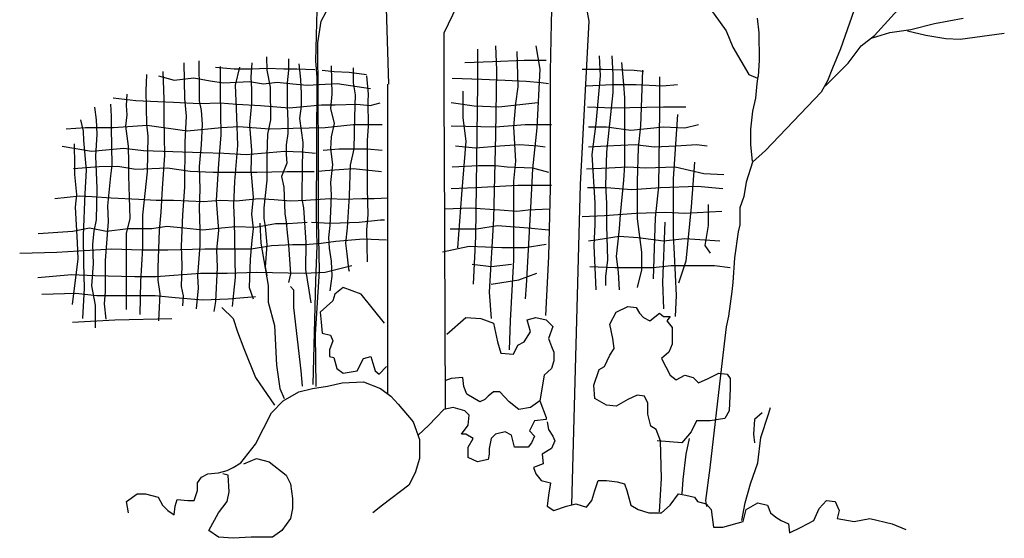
# Model space of a CAD drawing. Extents: x -1.56 to 2.65, y 0.06 to 5.31.
# Tile 1 of 3: x -1.56 to 1.85, y 0.06 to 1.85. Entities that reach past the tile are written whole.
import ezdxf

# ---------------------------------------------------------------- set-up
doc = ezdxf.new("R2010")
doc.units = 0
doc.header["$MEASUREMENT"] = 0
doc.layers.add('ARBOL', color=76, linetype='CONTINUOUS')

msp = doc.modelspace()

# ---------------------------------------------------------------- linework, layer by layer
at = {"layer": 'ARBOL'}
for p, q in [((-0.5272, 1.9404), (-0.533, 1.708)), ((-0.2918, 1.9653), (-0.2809, 1.6271)), ((0.2822, 1.8386), (0.2862, 1.9632)), ((0.7804, 1.959), (0.8852, 1.8116)), ((-0.5131, 1.845), (-0.4795, 1.9091)), ((1.3462, 1.9382), (1.2809, 1.7493)), ((-0.0443, 1.8973), (-0.0897, 1.804)), ((0.405, 1.8757), (0.4109, 1.8447)), ((1.3979, 1.795), (1.4788, 1.8841)), ((-0.5248, 1.7703), (-0.5131, 1.845)), ((0.2783, 1.6725), (0.2822, 1.8386)), ((0.4109, 1.8447), (0.3812, 1.2804)), ((0.9924, 1.8552), (0.9982, 1.8052)), ((1.6055, 1.8365), (1.7044, 1.8552)), ((-0.0897, 1.804), (-0.0897, 1.5573)), ((0.8852, 1.8116), (0.9091, 1.7556)), ((0.9982, 1.8052), (1.0002, 1.7098)), ((1.3916, 1.7869), (1.451, 1.8055)), ((1.451, 1.8055), (1.5242, 1.8158)), ((1.5124, 1.8116), (1.5758, 1.7971)), ((1.5242, 1.8158), (1.6055, 1.8365)), ((1.6943, 1.7827), (1.8468, 1.8034)), ((-0.5233, 1.3924), (-0.5248, 1.7703)), ((1.3525, 1.7598), (1.3979, 1.795)), ((1.5758, 1.7971), (1.645, 1.7848)), ((1.645, 1.7848), (1.6943, 1.7827)), ((0.0268, 1.7484), (0.0268, 1.6297)), ((0.0888, 1.7599), (0.0924, 1.6754)), ((0.162, 1.7406), (0.1656, 1.6179)), ((0.2276, 1.7599), (0.2424, 1.6793)), ((0.9091, 1.7556), (0.9646, 1.6602)), ((1.2809, 1.7493), (1.2536, 1.6831)), ((1.3067, 1.6996), (1.3525, 1.7598)), ((-0.9885, 1.7016), (-0.9863, 1.5781)), ((-0.9367, 1.7083), (-0.9349, 1.5976)), ((-0.7526, 1.7016), (-0.7566, 1.6517)), ((-0.7029, 1.7214), (-0.7008, 1.6757)), ((-0.6261, 1.7147), (-0.6261, 1.6757)), ((-0.533, 1.708), (-0.5291, 1.65)), ((-0.017, 1.7024), (0.0779, 1.7061)), ((0.0779, 1.7061), (0.1874, 1.71)), ((0.1874, 1.71), (0.2642, 1.71)), ((0.4468, 1.7253), (0.4504, 1.6564)), ((0.4907, 1.7253), (0.4943, 1.66)), ((0.5236, 1.7024), (0.5309, 1.6257)), ((1.0002, 1.7098), (0.9963, 1.6539)), ((-1.061, 1.6712), (-1.057, 1.5758)), ((-0.8787, 1.6865), (-0.8146, 1.6801)), ((-0.8624, 1.6888), (-0.8624, 1.5998)), ((-0.8146, 1.6801), (-0.7548, 1.6801)), ((-0.7961, 1.6865), (-0.8106, 1.6235)), ((-0.7548, 1.6801), (-0.6986, 1.6821)), ((-0.7008, 1.6757), (-0.6903, 1.6171)), ((-0.6986, 1.6821), (-0.6428, 1.6801)), ((-0.6428, 1.6801), (-0.5971, 1.6801)), ((-0.6261, 1.6757), (-0.6305, 1.6322)), ((-0.5971, 1.6801), (-0.5352, 1.6779)), ((-0.591, 1.6974), (-0.5848, 1.643)), ((-0.5102, 1.6757), (-0.4689, 1.6712)), ((-0.4794, 1.691), (-0.4772, 1.5931)), ((-0.4689, 1.6712), (-0.417, 1.6693)), ((-0.417, 1.6693), (-0.3573, 1.6606)), ((-0.4026, 1.6843), (-0.4026, 1.6322)), ((0.0924, 1.6754), (0.0888, 1.4534)), ((0.2424, 1.6793), (0.2312, 1.4763)), ((0.2783, 1.2681), (0.2783, 1.6725)), ((0.3885, 1.6793), (0.4581, 1.6793)), ((0.4581, 1.6793), (0.5675, 1.6754)), ((0.5675, 1.6754), (0.6005, 1.6718)), ((0.5968, 1.6754), (0.5896, 1.4838)), ((1.2278, 1.6208), (1.3067, 1.6996)), ((1.2536, 1.6831), (1.2356, 1.6394)), ((-1.1168, 1.6606), (-1.1189, 1.604)), ((-1.0755, 1.6561), (-1.0218, 1.6411)), ((-1.0218, 1.6411), (-0.9533, 1.6497)), ((-0.9533, 1.6497), (-0.8975, 1.6389)), ((-0.8975, 1.6389), (-0.8497, 1.6322)), ((-0.8497, 1.6322), (-0.7609, 1.6366)), ((-0.7609, 1.6366), (-0.7131, 1.628)), ((-0.7566, 1.6517), (-0.7548, 1.6085)), ((-0.7131, 1.628), (-0.6656, 1.6344)), ((-0.6656, 1.6344), (-0.6116, 1.628)), ((-0.5848, 1.643), (-0.5826, 1.5954)), ((-0.5291, 1.65), (-0.5311, 1.1748)), ((-0.3573, 1.6561), (-0.3507, 1.5931)), ((-0.0608, 1.6486), (0.0413, 1.645)), ((0.0413, 1.645), (0.1218, 1.6411)), ((0.1218, 1.6411), (0.195, 1.6372)), ((0.195, 1.6372), (0.2461, 1.6333)), ((0.2461, 1.6333), (0.2714, 1.6297)), ((0.4504, 1.6564), (0.4359, 1.4916)), ((0.4943, 1.66), (0.4943, 1.599)), ((0.6552, 1.6525), (0.6552, 1.5376)), ((0.9646, 1.6602), (0.9943, 1.6478)), ((0.9924, 1.6292), (0.9963, 1.6539)), ((1.2356, 1.6394), (1.2137, 1.6)), ((-1.1189, 1.604), (-1.1168, 1.4891)), ((-0.8624, 1.5998), (-0.8602, 1.452)), ((-0.8106, 1.6235), (-0.8062, 1.515)), ((-0.7548, 1.6085), (-0.7548, 1.5605)), ((-0.6903, 1.6171), (-0.6885, 1.5042)), ((-0.6305, 1.6322), (-0.6305, 1.5889)), ((-0.6116, 1.628), (-0.562, 1.6235)), ((-0.562, 1.6235), (-0.4587, 1.6302)), ((-0.4587, 1.6302), (-0.3428, 1.6126)), ((-0.4026, 1.6322), (-0.3964, 1.5909)), ((-0.284, 1.6271), (-0.284, 0.5573)), ((-0.0242, 1.6026), (-0.0242, 1.5109)), ((0.0268, 1.6297), (0.0196, 1.1006)), ((0.1656, 1.6179), (0.1584, 1.5605)), ((0.403, 1.6218), (0.4907, 1.6257)), ((0.4943, 1.599), (0.4798, 1.4685)), ((0.4907, 1.6257), (0.5747, 1.6257)), ((0.5309, 1.6257), (0.5345, 1.5797)), ((0.5747, 1.6257), (0.666, 1.6218)), ((0.666, 1.6218), (0.7175, 1.6257)), ((0.9884, 1.5792), (0.9924, 1.6292)), ((1.2137, 1.6), (1.0221, 1.3987)), ((-1.2327, 1.5803), (-1.1541, 1.5714)), ((-1.1852, 1.5931), (-1.1874, 1.5541)), ((-1.1541, 1.5714), (-1.0776, 1.5672)), ((-1.0776, 1.5672), (-1.0236, 1.565)), ((-1.057, 1.5758), (-1.057, 1.5106)), ((-1.0236, 1.565), (-0.9327, 1.5605)), ((-0.9863, 1.5781), (-0.9802, 1.5173)), ((-0.9349, 1.5976), (-0.9349, 1.5694)), ((-0.9349, 1.5694), (-0.9283, 1.5368)), ((-0.6305, 1.5889), (-0.6305, 1.5518)), ((-0.5826, 1.5954), (-0.5826, 1.5518)), ((-0.4772, 1.5931), (-0.4812, 1.5432)), ((-0.3964, 1.5909), (-0.3986, 1.5128)), ((-0.3507, 1.5931), (-0.3529, 1.5672)), ((-0.3529, 1.5672), (-0.3507, 1.4824)), ((0.5345, 1.5797), (0.5345, 1.5184)), ((0.9783, 1.5338), (0.9884, 1.5792)), ((-1.2969, 1.5477), (-1.2907, 1.5042)), ((-1.2411, 1.5585), (-1.2389, 1.5173)), ((-1.1874, 1.5541), (-1.1852, 1.5215)), ((-0.9327, 1.5605), (-0.8624, 1.5627)), ((-0.9283, 1.5368), (-0.9243, 1.4891)), ((-0.8624, 1.5627), (-0.8044, 1.5585)), ((-0.8044, 1.5585), (-0.7236, 1.5541)), ((-0.7548, 1.5605), (-0.7609, 1.4869)), ((-0.7236, 1.5541), (-0.6243, 1.5454)), ((-0.6305, 1.5518), (-0.6283, 1.4997)), ((-0.6243, 1.5454), (-0.5123, 1.5563)), ((-0.5826, 1.5518), (-0.5888, 1.5086)), ((-0.5123, 1.5563), (-0.4649, 1.5563)), ((-0.4812, 1.5432), (-0.4689, 1.4911)), ((-0.4649, 1.5563), (-0.3902, 1.5585)), ((-0.3902, 1.5585), (-0.3446, 1.5541)), ((-0.3446, 1.5541), (-0.3094, 1.5627)), ((-0.0897, 1.5573), (-0.0881, 1.4038)), ((-0.0645, 1.5644), (0.0156, 1.553)), ((0.0156, 1.553), (0.0997, 1.5491)), ((0.0997, 1.5491), (0.2348, 1.5644)), ((0.1584, 1.5605), (0.1511, 1.4802)), ((0.4066, 1.5491), (0.4943, 1.5452)), ((0.4943, 1.5452), (0.6697, 1.5491)), ((0.6552, 1.5376), (0.6516, 1.2733)), ((0.6697, 1.5491), (0.7465, 1.5491)), ((0.9705, 1.4715), (0.9783, 1.5338)), ((-1.3447, 1.5042), (-1.3364, 1.4651)), ((-1.2907, 1.5042), (-1.2889, 1.4542)), ((-1.2389, 1.5173), (-1.2389, 1.4782)), ((-1.1852, 1.5215), (-1.1892, 1.4824)), ((-1.057, 1.5106), (-1.0548, 1.3826)), ((-0.9802, 1.5173), (-0.9845, 1.4283)), ((-0.8062, 1.515), (-0.8022, 1.4152)), ((-0.6885, 1.5042), (-0.6986, 1.4542)), ((-0.6283, 1.4997), (-0.6283, 1.4565)), ((-0.5888, 1.5086), (-0.5826, 1.4674)), ((-0.3986, 1.5128), (-0.4007, 1.4043)), ((-0.0242, 1.5109), (-0.0134, 1.4303)), ((0.5345, 1.5184), (0.5345, 1.4724)), ((0.7175, 1.5223), (0.7026, 1.3)), ((-1.328, 1.476), (-1.3943, 1.4715)), ((-1.3364, 1.4651), (-1.3342, 1.4325)), ((-1.2309, 1.476), (-1.328, 1.476)), ((-1.2389, 1.4782), (-1.2371, 1.348)), ((-1.1149, 1.4846), (-1.2309, 1.476)), ((-1.1892, 1.4824), (-1.1809, 1.413)), ((-1.1168, 1.4891), (-1.1128, 1.4478)), ((-0.9762, 1.4651), (-1.1149, 1.4846)), ((-0.858, 1.476), (-0.9762, 1.4651)), ((-0.9243, 1.4891), (-0.9283, 1.4174)), ((-0.7982, 1.4802), (-0.858, 1.476)), ((-0.6924, 1.4715), (-0.7982, 1.4802)), ((-0.7609, 1.4869), (-0.7548, 1.3979)), ((-0.6098, 1.4738), (-0.6924, 1.4715)), ((-0.5, 1.476), (-0.6098, 1.4738)), ((-0.5826, 1.4674), (-0.5765, 1.4261)), ((-0.4026, 1.4869), (-0.5, 1.476)), ((-0.4689, 1.4911), (-0.4794, 1.4456)), ((-0.3033, 1.4869), (-0.4026, 1.4869)), ((-0.3507, 1.4824), (-0.3551, 1.4325)), ((-0.0645, 1.4838), (0.0888, 1.4802)), ((0.0888, 1.4802), (0.191, 1.4877)), ((0.1511, 1.4802), (0.1584, 1.3614)), ((0.191, 1.4877), (0.2533, 1.4877)), ((0.2312, 1.4763), (0.2167, 1.3346)), ((0.2533, 1.4877), (0.2827, 1.4877)), ((0.4102, 1.4802), (0.4725, 1.4802)), ((0.4359, 1.4916), (0.4215, 1.3843)), ((0.4725, 1.4802), (0.5566, 1.4685)), ((0.4798, 1.4685), (0.4725, 1.3921)), ((0.5345, 1.4724), (0.5345, 1.346)), ((0.5566, 1.4685), (0.6697, 1.4802)), ((0.5896, 1.4838), (0.582, 1.4074)), ((0.6697, 1.4802), (0.7429, 1.4763)), ((0.7429, 1.4763), (0.7903, 1.4877)), ((0.9705, 1.4173), (0.9705, 1.4715)), ((-1.3342, 1.4325), (-1.3258, 1.3304)), ((-1.2889, 1.4542), (-1.2929, 1.3784)), ((-1.1128, 1.4478), (-1.1149, 1.324)), ((-0.8602, 1.452), (-0.8685, 1.3522)), ((-0.6986, 1.4542), (-0.7008, 1.3826)), ((-0.6283, 1.4565), (-0.6345, 1.4174)), ((-0.4794, 1.4456), (-0.4812, 1.4043)), ((-0.3551, 1.4325), (-0.3551, 1.3912)), ((-0.0134, 1.4303), (-0.0282, 1.2465)), ((0.0888, 1.4534), (0.0816, 1.162)), ((-1.4088, 1.413), (-1.3074, 1.3957)), ((-1.3675, 1.4216), (-1.3653, 1.348)), ((-1.3074, 1.3957), (-1.1954, 1.4066)), ((-1.1954, 1.4066), (-1.1273, 1.3979)), ((-1.1809, 1.413), (-1.1791, 1.3566)), ((-1.1273, 1.3979), (-0.9243, 1.3912)), ((-0.9845, 1.4283), (-0.9863, 1.2719)), ((-0.9283, 1.4174), (-0.9349, 1.3435)), ((-0.8022, 1.4152), (-0.8127, 1.2914)), ((-0.7732, 1.3848), (-0.6406, 1.3957)), ((-0.7548, 1.3979), (-0.7566, 1.3304)), ((-0.6406, 1.3957), (-0.5808, 1.3935)), ((-0.6345, 1.4174), (-0.6345, 1.3848)), ((-0.5765, 1.4261), (-0.5787, 1.35)), ((-0.5062, 1.3999), (-0.4522, 1.4043)), ((-0.4812, 1.4043), (-0.475, 1.35)), ((-0.4522, 1.4043), (-0.3551, 1.4043)), ((-0.4007, 1.4043), (-0.4131, 1.348)), ((-0.3551, 1.4043), (-0.3033, 1.3999)), ((-0.0881, 1.4038), (-0.0857, 0.5041)), ((-0.05, 1.4149), (0.0196, 1.4074)), ((0.0196, 1.4074), (0.1033, 1.4149)), ((0.1033, 1.4149), (0.1729, 1.4188)), ((0.1729, 1.4188), (0.2348, 1.4149)), ((0.2348, 1.4149), (0.2606, 1.411)), ((0.4102, 1.411), (0.4725, 1.4149)), ((0.4725, 1.4149), (0.5711, 1.4188)), ((0.5711, 1.4188), (0.6371, 1.411)), ((0.582, 1.4074), (0.5784, 1.2922)), ((0.6371, 1.411), (0.7135, 1.4149)), ((0.7135, 1.4149), (0.7831, 1.4188)), ((0.7831, 1.4188), (0.8197, 1.4149)), ((0.9763, 1.3614), (0.9705, 1.4173)), ((1.0221, 1.3987), (0.9763, 1.3575)), ((-1.2929, 1.3784), (-1.2889, 1.2674)), ((-1.0548, 1.3826), (-1.0631, 1.2674)), ((-0.9243, 1.3912), (-0.8497, 1.389)), ((-0.8497, 1.389), (-0.7732, 1.3848)), ((-0.7008, 1.3826), (-0.7008, 1.348)), ((-0.6345, 1.3848), (-0.6323, 1.3544)), ((-0.5808, 1.3935), (-0.533, 1.389)), ((-0.5233, 1.1558), (-0.5233, 1.3924)), ((-0.3551, 1.3912), (-0.3551, 1.2655)), ((0.1584, 1.3614), (0.1511, 1.2922)), ((0.4215, 1.3843), (0.4323, 1.2158)), ((0.4725, 1.3921), (0.4689, 1.2769)), ((-1.2805, 1.3413), (-1.3693, 1.3349)), ((-1.3653, 1.348), (-1.3653, 1.3154)), ((-1.3258, 1.3304), (-1.3302, 1.2501)), ((-1.2164, 1.3435), (-1.2805, 1.3413)), ((-1.2371, 1.348), (-1.2411, 1.3109)), ((-1.1541, 1.3327), (-1.2164, 1.3435)), ((-1.1791, 1.3566), (-1.1791, 1.3109)), ((-1.0443, 1.3371), (-1.1541, 1.3327)), ((-0.9657, 1.3262), (-1.0443, 1.3371)), ((-0.9349, 1.3435), (-0.9327, 1.2632)), ((-0.8685, 1.3522), (-0.8769, 1.2264)), ((-0.7566, 1.3304), (-0.7482, 1.237)), ((-0.7008, 1.348), (-0.7008, 1.2959)), ((-0.6323, 1.3544), (-0.6511, 1.3087)), ((-0.5787, 1.35), (-0.5808, 1.2306)), ((-0.5, 1.3282), (-0.5229, 1.3262)), ((-0.4026, 1.3349), (-0.5, 1.3282)), ((-0.475, 1.35), (-0.4812, 1.2872)), ((-0.4131, 1.348), (-0.417, 1.2415)), ((-0.3054, 1.324), (-0.4026, 1.3349)), ((-0.0608, 1.3421), (0.0305, 1.346)), ((0.0305, 1.346), (0.0888, 1.346)), ((0.0888, 1.346), (0.129, 1.3421)), ((0.129, 1.3421), (0.2167, 1.3382)), ((0.2167, 1.3346), (0.2095, 1.2005)), ((0.2167, 1.3382), (0.2714, 1.3229)), ((0.403, 1.3346), (0.4798, 1.3382)), ((0.4798, 1.3382), (0.5457, 1.3421)), ((0.5345, 1.346), (0.5309, 1.2961)), ((0.5457, 1.3421), (0.6077, 1.3382)), ((0.6077, 1.3382), (0.7099, 1.3421)), ((0.7099, 1.3421), (0.8088, 1.3193)), ((0.7758, 1.3575), (0.765, 1.2041)), ((0.9763, 1.3575), (0.9548, 1.2888)), ((-1.3653, 1.3154), (-1.3592, 1.2459)), ((-1.2411, 1.3109), (-1.2516, 1.2066)), ((-1.1791, 1.3109), (-1.1747, 1.1634)), ((-1.1149, 1.324), (-1.1313, 1.1743)), ((-0.887, 1.3218), (-0.9657, 1.3262)), ((-0.8189, 1.3218), (-0.887, 1.3218)), ((-0.7359, 1.3218), (-0.8189, 1.3218)), ((-0.6323, 1.324), (-0.7359, 1.3218)), ((-0.7008, 1.2959), (-0.7113, 1.2002)), ((-0.6511, 1.3087), (-0.6428, 1.2719)), ((-0.5373, 1.324), (-0.6323, 1.324)), ((0.5309, 1.2961), (0.52, 1.1773)), ((0.7026, 1.3), (0.7026, 1.1045)), ((0.8088, 1.3193), (0.878, 1.3154)), ((-1.2889, 1.2674), (-1.2907, 1.1589)), ((-1.0631, 1.2674), (-1.0671, 1.1851)), ((-0.9863, 1.2719), (-0.9928, 1.1765)), ((-0.9327, 1.2632), (-0.9349, 1.2002)), ((-0.8127, 1.2914), (-0.8167, 1.2088)), ((-0.6428, 1.2719), (-0.6388, 1.1807)), ((-0.4812, 1.2872), (-0.4794, 1.2437)), ((-0.3551, 1.2655), (-0.3529, 1.1765)), ((0.0196, 1.2694), (-0.0645, 1.2655)), ((0.1656, 1.2769), (0.0196, 1.2694)), ((0.1511, 1.2922), (0.1511, 1.0203)), ((0.2827, 1.2769), (0.1656, 1.2769)), ((0.2725, 1.0315), (0.2783, 1.2681)), ((0.3812, 1.2804), (0.3511, 0.1738)), ((0.4725, 1.2694), (0.4066, 1.2694)), ((0.4689, 1.2769), (0.4725, 1.2158)), ((0.5602, 1.2618), (0.4725, 1.2694)), ((0.6588, 1.2694), (0.5602, 1.2618)), ((0.5784, 1.2922), (0.5784, 1.162)), ((0.6516, 1.2733), (0.6407, 1.1659)), ((0.7867, 1.2733), (0.6588, 1.2694)), ((0.8744, 1.2655), (0.7867, 1.2733)), ((0.9548, 1.2888), (0.9466, 1.2392)), ((-1.4335, 1.2328), (-1.3487, 1.2415)), ((-1.3592, 1.2459), (-1.3632, 1.2024)), ((-1.3487, 1.2415), (-1.3052, 1.2392)), ((-1.3302, 1.2501), (-1.3364, 1.1048)), ((-1.3052, 1.2392), (-1.2389, 1.2351)), ((-1.2389, 1.2351), (-1.1439, 1.2306)), ((-1.1439, 1.2306), (-1.0838, 1.2264)), ((-1.0838, 1.2264), (-1.0236, 1.2264)), ((-1.0236, 1.2264), (-0.9204, 1.222)), ((-0.9204, 1.222), (-0.8624, 1.2264)), ((-0.8769, 1.2264), (-0.8685, 1.1221)), ((-0.8624, 1.2264), (-0.8062, 1.2242)), ((-0.8062, 1.2242), (-0.7298, 1.2328)), ((-0.7482, 1.237), (-0.7548, 1.1784)), ((-0.7298, 1.2328), (-0.6758, 1.2284)), ((-0.6758, 1.2284), (-0.62, 1.2242)), ((-0.62, 1.2242), (-0.5663, 1.2264)), ((-0.5808, 1.2306), (-0.5743, 1.2002)), ((-0.5663, 1.2264), (-0.4834, 1.2328)), ((-0.4834, 1.2328), (-0.4337, 1.2306)), ((-0.4794, 1.2437), (-0.4812, 1.1871)), ((-0.4337, 1.2306), (-0.3736, 1.2328)), ((-0.417, 1.2415), (-0.4232, 1.1308)), ((-0.3736, 1.2328), (-0.3301, 1.2328)), ((-0.3301, 1.2328), (-0.2826, 1.2351)), ((-0.0282, 1.2465), (-0.0427, 1.0624)), ((0.9466, 1.2392), (0.9329, 1.1998)), ((-1.3632, 1.2024), (-1.357, 1.0808)), ((-1.2516, 1.2066), (-1.2494, 1.1525)), ((-0.9349, 1.2002), (-0.9327, 1.1243)), ((-0.8167, 1.2088), (-0.8146, 1.1567)), ((-0.7113, 1.2002), (-0.7113, 1.1634)), ((-0.5743, 1.2002), (-0.5663, 1.0808)), ((-0.0866, 1.1966), (0.0011, 1.2005)), ((0.0011, 1.2005), (0.1033, 1.1927)), ((0.1033, 1.1927), (0.162, 1.1888)), ((0.162, 1.1888), (0.2022, 1.1927)), ((0.2095, 1.2005), (0.195, 0.9322)), ((0.2022, 1.1927), (0.2751, 1.1966)), ((0.4323, 1.2158), (0.4323, 1.143)), ((0.4725, 1.2158), (0.4725, 1.1391)), ((0.765, 1.2041), (0.7465, 1.0164)), ((0.8233, 1.2119), (0.8233, 1.1391)), ((0.9329, 1.1998), (0.9329, 1.1706)), ((-1.2907, 1.1589), (-1.299, 1.1199)), ((-1.1747, 1.1634), (-1.1874, 1.1112)), ((-1.1313, 1.1743), (-1.1313, 1.0613)), ((-1.0671, 1.1851), (-1.0733, 1.1221)), ((-0.9928, 1.1765), (-0.9968, 1.0677)), ((-0.8146, 1.1567), (-0.8106, 0.9593)), ((-0.7548, 1.1784), (-0.7482, 1.1285)), ((-0.7113, 1.1634), (-0.7069, 1.1352)), ((-0.6388, 1.1807), (-0.6345, 1.1503)), ((-0.5311, 1.1748), (-0.5291, 1.0689)), ((-0.4812, 1.1871), (-0.4834, 1.1394)), ((-0.3823, 1.1506), (-0.3091, 1.1584)), ((-0.3529, 1.1765), (-0.3573, 1.1243)), ((-0.3091, 1.1584), (-0.2946, 1.1584)), ((0.0816, 1.162), (0.0671, 0.9091)), ((0.3885, 1.1698), (0.4653, 1.1734)), ((0.4653, 1.1734), (0.5747, 1.1812)), ((0.52, 1.1773), (0.5164, 1.1277)), ((0.5747, 1.1812), (0.6773, 1.1851)), ((0.5784, 1.162), (0.5932, 1.0471)), ((0.6407, 1.1659), (0.6334, 0.9551)), ((0.6773, 1.1851), (0.7429, 1.1812)), ((0.7429, 1.1812), (0.8708, 1.1888)), ((0.9329, 1.1706), (0.9329, 1.1417)), ((-1.3715, 1.1199), (-1.3135, 1.1308)), ((-1.3135, 1.1308), (-1.2555, 1.1199)), ((-1.2494, 1.1525), (-1.2599, 1.0178)), ((-1.2555, 1.1199), (-1.1809, 1.1285)), ((-1.1809, 1.1285), (-1.0983, 1.1285)), ((-1.0983, 1.1285), (-1.0465, 1.1372)), ((-1.0465, 1.1372), (-0.9885, 1.1308)), ((-0.9885, 1.1308), (-0.9222, 1.1243)), ((-0.9327, 1.1243), (-0.9327, 1.07)), ((-0.9222, 1.1243), (-0.858, 1.1308)), ((-0.858, 1.1308), (-0.8084, 1.1352)), ((-0.8084, 1.1352), (-0.7403, 1.133)), ((-0.7482, 1.1285), (-0.7526, 1.0873)), ((-0.7403, 1.133), (-0.6718, 1.1461)), ((-0.7258, 1.1467), (-0.7222, 1.0778)), ((-0.7069, 1.1352), (-0.7008, 1.0722)), ((-0.6718, 1.1461), (-0.6283, 1.1461)), ((-0.6345, 1.1503), (-0.6305, 1.1135)), ((-0.6283, 1.1461), (-0.562, 1.1503)), ((-0.5468, 1.1506), (-0.4808, 1.1467)), ((-0.5194, 0.9816), (-0.5233, 1.1558)), ((-0.4834, 1.1394), (-0.4877, 1.0981)), ((-0.4808, 1.1467), (-0.3823, 1.1506)), ((-0.4232, 1.1308), (-0.4297, 1.0786)), ((-0.3573, 1.1243), (-0.3551, 1.0136)), ((-0.0681, 1.1277), (0.0232, 1.1277)), ((0.0232, 1.1277), (0.0961, 1.1391)), ((0.0961, 1.1391), (0.2022, 1.1313)), ((0.2022, 1.1313), (0.2714, 1.1238)), ((0.4323, 1.143), (0.4287, 1.07)), ((0.4725, 1.1391), (0.4762, 1.0203)), ((0.5164, 1.1277), (0.5055, 1.0318)), ((0.6737, 1.1506), (0.666, 0.9436)), ((0.8233, 1.1391), (0.8124, 1.07)), ((0.9329, 1.1417), (0.9271, 1.1167)), ((-1.4914, 1.1112), (-1.3715, 1.1199)), ((-1.3364, 1.1048), (-1.3342, 1.0092)), ((-1.299, 1.1199), (-1.3034, 1.0744)), ((-1.1874, 1.1112), (-1.1874, 1.0373)), ((-1.0733, 1.1221), (-1.0776, 0.9941)), ((-0.8685, 1.1221), (-0.8747, 1.0549)), ((-0.6305, 1.1135), (-0.6261, 1.0722)), ((-0.4877, 1.0981), (-0.4855, 1.0613)), ((-0.4627, 1.0853), (-0.3678, 1.0931)), ((-0.3678, 1.0931), (-0.2873, 1.0892)), ((0.0196, 1.1006), (0.012, 0.9361)), ((0.4432, 1.0892), (0.4102, 1.0853)), ((0.5164, 1.1006), (0.4432, 1.0892)), ((0.582, 1.097), (0.5164, 1.1006)), ((0.6697, 1.0853), (0.582, 1.097)), ((0.7429, 1.0931), (0.6697, 1.0853)), ((0.7026, 1.1045), (0.7063, 1.0396)), ((0.8635, 1.0853), (0.7429, 1.0931)), ((0.9271, 1.1167), (0.9149, 1.0276)), ((-1.4273, 1.0471), (-1.2374, 1.0585)), ((-1.357, 1.0808), (-1.3548, 1.0245)), ((-1.3034, 1.0744), (-1.3012, 1.0069)), ((-1.2374, 1.0585), (-1.1349, 1.0549)), ((-1.1313, 1.0613), (-1.1374, 0.9462)), ((-1.1349, 1.0549), (-1.0436, 1.0549)), ((-1.0436, 1.0549), (-0.9157, 1.0585)), ((-0.9968, 1.0677), (-0.9946, 1.0005)), ((-0.9327, 1.07), (-0.941, 0.9657)), ((-0.9157, 1.0585), (-0.7551, 1.0585)), ((-0.8747, 1.0549), (-0.8725, 0.9941)), ((-0.7526, 1.0873), (-0.7588, 1.0223)), ((-0.7551, 1.0585), (-0.6856, 1.0702)), ((-0.7222, 1.0778), (-0.6964, 0.9322)), ((-0.7008, 1.0722), (-0.7069, 0.9961)), ((-0.6856, 1.0702), (-0.6124, 1.0739)), ((-0.6261, 1.0722), (-0.62, 0.9724)), ((-0.6124, 1.0739), (-0.5685, 1.0739)), ((-0.5685, 1.0739), (-0.5138, 1.0778)), ((-0.5663, 1.0808), (-0.5682, 0.9874)), ((-0.5291, 1.0689), (-0.533, 0.9485)), ((-0.5138, 1.0778), (-0.4627, 1.0853)), ((-0.4855, 1.0613), (-0.4794, 1.0156)), ((-0.4297, 1.0786), (-0.4254, 1.0418)), ((-0.0025, 1.0663), (-0.0938, 1.0471)), ((0.1109, 1.0624), (-0.0025, 1.0663)), ((0.191, 1.0624), (0.1109, 1.0624)), ((0.2642, 1.0739), (0.191, 1.0624)), ((0.4287, 1.07), (0.4359, 0.9169)), ((0.8124, 1.07), (0.8306, 1.0432)), ((-1.5552, 1.0432), (-1.4273, 1.0471)), ((-1.3548, 1.0245), (-1.3737, 0.8658)), ((-1.1874, 1.0373), (-1.1874, 0.9311)), ((-0.7588, 1.0223), (-0.7627, 0.9244)), ((-0.4254, 1.0418), (-0.4192, 0.9897)), ((0.2627, 0.8284), (0.2725, 1.0315)), ((0.5055, 1.0318), (0.5128, 0.9782)), ((0.5932, 1.0471), (0.5932, 0.9858)), ((0.7063, 1.0396), (0.7135, 0.8976)), ((0.9149, 1.0276), (0.9091, 0.9425)), ((-1.3342, 1.0092), (-1.3324, 0.9224)), ((-1.3012, 1.0069), (-1.3074, 0.9311)), ((-1.2599, 1.0178), (-1.2599, 0.9116)), ((-1.0776, 0.9941), (-1.0776, 0.9506)), ((-0.9946, 1.0005), (-0.9968, 0.9289)), ((-0.8725, 0.9941), (-0.8787, 0.8767)), ((-0.7069, 0.9961), (-0.7008, 0.9657)), ((-0.5682, 0.9874), (-0.5558, 0.9158)), ((-0.4993, 0.9782), (-0.408, 1.0011)), ((-0.4794, 1.0156), (-0.4772, 0.9637)), ((-0.4192, 0.9897), (-0.417, 0.981)), ((0.0084, 1.005), (0.0743, 0.9972)), ((0.0743, 0.9972), (0.1435, 1.005)), ((0.1511, 1.0203), (0.1399, 0.8095)), ((0.4142, 0.9972), (0.5019, 0.9936)), ((0.4762, 1.0203), (0.4689, 0.9629)), ((0.5019, 0.9936), (0.6334, 0.9936)), ((0.6334, 0.9936), (0.6954, 1.0011)), ((0.6954, 1.0011), (0.8451, 1.0011)), ((0.7465, 1.0164), (0.7211, 0.9397)), ((0.8451, 1.0011), (0.9001, 0.9936)), ((-1.4929, 0.959), (-1.3762, 0.9704)), ((-1.3762, 0.9704), (-1.2958, 0.9668)), ((-1.2958, 0.9668), (-1.157, 0.9629)), ((-1.157, 0.9629), (-1.0838, 0.9629)), ((-1.0838, 0.9629), (-0.9305, 0.9743)), ((-0.941, 0.9657), (-0.9388, 0.9224)), ((-0.9305, 0.9743), (-0.8388, 0.9743)), ((-0.8388, 0.9743), (-0.7366, 0.9782)), ((-0.8106, 0.9593), (-0.8167, 0.9049)), ((-0.7366, 0.9782), (-0.5721, 0.9743)), ((-0.62, 0.9724), (-0.6261, 0.942)), ((-0.5721, 0.9743), (-0.4993, 0.9782)), ((-0.533, 0.7637), (-0.5194, 0.9816)), ((-0.4772, 0.9637), (-0.4834, 0.9138)), ((0.1693, 0.9515), (0.2312, 0.9743)), ((0.4689, 0.9629), (0.4689, 0.9322)), ((0.5128, 0.9782), (0.5164, 0.9169)), ((0.5932, 0.9858), (0.5784, 0.9244)), ((-1.3324, 0.9224), (-1.3385, 0.8182)), ((-1.3074, 0.9311), (-1.295, 0.8636)), ((-1.1874, 0.9311), (-1.1874, 0.8485)), ((-1.1374, 0.9462), (-1.1396, 0.8313)), ((-1.0776, 0.9506), (-1.0715, 0.9029)), ((-0.9968, 0.9289), (-0.9907, 0.8962)), ((-0.9388, 0.9224), (-0.945, 0.8508)), ((-0.7627, 0.9244), (-0.7482, 0.8854)), ((-0.6964, 0.9322), (-0.6964, 0.8748)), ((-0.6196, 0.9283), (-0.6087, 0.9169)), ((-0.533, 0.9485), (-0.5428, 0.5895)), ((-0.437, 0.9244), (-0.4663, 0.9015)), ((-0.375, 0.9015), (-0.437, 0.9244)), ((0.0743, 0.9361), (0.1693, 0.9515)), ((0.195, 0.9322), (0.191, 0.8862)), ((0.666, 0.9436), (0.6697, 0.8516)), ((0.9091, 0.9425), (0.9052, 0.9112)), ((-1.4784, 0.9015), (-1.3614, 0.9054)), ((-1.3614, 0.9054), (-1.2885, 0.8976)), ((-1.2885, 0.8976), (-1.1715, 0.8976)), ((-1.2599, 0.9116), (-1.2639, 0.8681)), ((-1.1715, 0.8976), (-1.0874, 0.8976)), ((-1.0874, 0.8976), (-1.0182, 0.8901)), ((-1.0715, 0.9029), (-1.0755, 0.8095)), ((-1.0182, 0.8901), (-0.9229, 0.8823)), ((-0.9907, 0.8962), (-0.9928, 0.8617)), ((-0.9229, 0.8823), (-0.8352, 0.8862)), ((-0.8352, 0.8862), (-0.7403, 0.8937)), ((-0.8167, 0.9049), (-0.8207, 0.8594)), ((-0.6087, 0.9169), (-0.6087, 0.8555)), ((-0.5558, 0.9158), (-0.5497, 0.8725)), ((-0.4663, 0.9015), (-0.4736, 0.8787)), ((-0.2946, 0.802), (-0.375, 0.9015)), ((0.0671, 0.9091), (0.0743, 0.8173)), ((0.7135, 0.8976), (0.7099, 0.8248)), ((0.9052, 0.9112), (0.8934, 0.8263)), ((-1.295, 0.8636), (-1.295, 0.7855)), ((-1.2639, 0.8681), (-1.2577, 0.8159)), ((-0.8787, 0.8767), (-0.8849, 0.8421)), ((-0.8573, 0.8555), (-0.8171, 0.8173)), ((-0.6964, 0.8748), (-0.6747, 0.7942)), ((-0.6087, 0.8555), (-0.5834, 0.6372)), ((-0.4736, 0.8787), (-0.5174, 0.8402)), ((0.5055, 0.8402), (0.5457, 0.8594)), ((0.5457, 0.8594), (0.5747, 0.8555)), ((0.5747, 0.8555), (0.586, 0.8363)), ((-1.2262, 0.8134), (-1.0291, 0.8173)), ((-0.8171, 0.8173), (-0.8026, 0.7713)), ((-0.5174, 0.8402), (-0.5138, 0.8056)), ((-0.0793, 0.7635), (-0.0134, 0.8209)), ((-0.0134, 0.8209), (0.0377, 0.8173)), ((0.0377, 0.8173), (0.0816, 0.802)), ((0.1986, 0.8134), (0.2276, 0.8209)), ((0.2276, 0.8209), (0.2642, 0.8134)), ((0.4834, 0.7981), (0.5055, 0.8402)), ((0.586, 0.8363), (0.6005, 0.8209)), ((0.6005, 0.8209), (0.6222, 0.8095)), ((0.6222, 0.8095), (0.6552, 0.8363)), ((0.6552, 0.8363), (0.6697, 0.8248)), ((0.6697, 0.8248), (0.6918, 0.8248)), ((0.6918, 0.8248), (0.6809, 0.8095)), ((0.8934, 0.8263), (0.8856, 0.789)), ((-1.3726, 0.8056), (-1.2262, 0.8134)), ((-0.6747, 0.7942), (-0.6674, 0.6564)), ((-0.5138, 0.8056), (-0.5102, 0.7674)), ((0.0816, 0.802), (0.0961, 0.7367)), ((0.1399, 0.8095), (0.1363, 0.71)), ((0.2095, 0.7713), (0.1986, 0.8134)), ((0.2642, 0.8134), (0.2863, 0.7903)), ((0.2863, 0.7903), (0.2714, 0.7482)), ((0.4943, 0.7482), (0.4834, 0.7981)), ((0.6809, 0.8095), (0.699, 0.7866)), ((0.699, 0.7866), (0.699, 0.7674)), ((0.8856, 0.789), (0.8696, 0.6521)), ((-0.8026, 0.7713), (-0.7805, 0.7139)), ((-0.5311, 0.5835), (-0.533, 0.7637)), ((-0.5102, 0.7674), (-0.4808, 0.7599)), ((-0.4808, 0.7599), (-0.4736, 0.7406)), ((0.1874, 0.7367), (0.2095, 0.7713)), ((0.699, 0.7674), (0.699, 0.7521)), ((0.699, 0.7521), (0.699, 0.7292)), ((-0.4736, 0.7406), (-0.4844, 0.71)), ((0.0961, 0.7367), (0.1073, 0.6985)), ((0.1511, 0.6946), (0.1656, 0.7253)), ((0.1656, 0.7253), (0.1874, 0.7367)), ((0.2714, 0.7482), (0.2827, 0.7214)), ((0.2827, 0.7214), (0.2899, 0.7021)), ((0.4983, 0.7139), (0.4943, 0.7482)), ((0.699, 0.7292), (0.6881, 0.7021)), ((-0.7805, 0.7139), (-0.7403, 0.614)), ((-0.4844, 0.71), (-0.4844, 0.6868)), ((-0.4844, 0.6868), (-0.47, 0.6832)), ((-0.47, 0.6832), (-0.4591, 0.6447)), ((-0.3678, 0.6793), (-0.342, 0.6868)), ((-0.342, 0.6868), (-0.3348, 0.6639)), ((0.1073, 0.6985), (0.1511, 0.6946)), ((0.2899, 0.7021), (0.2899, 0.6717)), ((0.4653, 0.6525), (0.4834, 0.6907)), ((0.4834, 0.6907), (0.4983, 0.7139)), ((0.6881, 0.7021), (0.6624, 0.6793)), ((-0.6674, 0.6564), (-0.6562, 0.5758)), ((-0.3895, 0.6372), (-0.3678, 0.6793)), ((-0.3348, 0.6639), (-0.3275, 0.6372)), ((-0.3127, 0.6257), (-0.2873, 0.6525)), ((0.2899, 0.6717), (0.2827, 0.6447)), ((0.4468, 0.6411), (0.4653, 0.6525)), ((0.6624, 0.6793), (0.6918, 0.6218)), ((0.8696, 0.6521), (0.8297, 0.3015)), ((-0.7403, 0.614), (-0.6747, 0.5184)), ((-0.5834, 0.6372), (-0.5797, 0.5836)), ((-0.4591, 0.6447), (-0.437, 0.6294)), ((-0.437, 0.6294), (-0.3895, 0.6372)), ((-0.3275, 0.6372), (-0.3127, 0.6257)), ((-0.0242, 0.614), (-0.0645, 0.6104)), ((-0.0206, 0.5833), (-0.0242, 0.614)), ((0.2569, 0.6218), (0.2424, 0.5337)), ((0.2827, 0.6447), (0.2569, 0.6218)), ((0.4287, 0.5873), (0.4468, 0.6411)), ((0.6918, 0.6218), (0.7135, 0.6065)), ((0.7135, 0.6065), (0.7429, 0.6218)), ((0.7429, 0.6218), (0.7722, 0.614)), ((0.7722, 0.614), (0.7903, 0.5951)), ((0.8233, 0.6104), (0.8599, 0.6294)), ((0.8599, 0.6294), (0.8889, 0.6257)), ((0.8889, 0.6257), (0.9001, 0.6104)), ((-0.5431, 0.5758), (-0.4921, 0.5836)), ((-0.4921, 0.5836), (-0.4406, 0.5951)), ((-0.4406, 0.5951), (-0.3678, 0.5987)), ((-0.3678, 0.5987), (-0.3091, 0.5758)), ((-0.0645, 0.6104), (-0.0866, 0.6026)), ((-0.0098, 0.5566), (-0.0206, 0.5833)), ((0.4323, 0.5412), (0.4287, 0.5873)), ((0.7903, 0.5951), (0.8233, 0.6104)), ((0.9001, 0.6104), (0.9001, 0.5758)), ((-0.6562, 0.5758), (-0.6417, 0.5412)), ((-0.6453, 0.5337), (-0.5906, 0.5644)), ((-0.5906, 0.5644), (-0.5431, 0.5758)), ((-0.3091, 0.5758), (-0.2728, 0.549)), ((-0.2728, 0.549), (-0.2471, 0.5223)), ((0.0341, 0.5298), (-0.0098, 0.5566)), ((0.0634, 0.549), (0.0522, 0.5376)), ((0.0816, 0.5644), (0.0634, 0.549)), ((0.1033, 0.5644), (0.0816, 0.5644)), ((0.1363, 0.5298), (0.1033, 0.5644)), ((0.5784, 0.553), (0.5457, 0.5376)), ((0.6041, 0.549), (0.5784, 0.553)), ((0.615, 0.5259), (0.6041, 0.549)), ((0.9001, 0.5758), (0.8965, 0.4991)), ((-0.6856, 0.4916), (-0.6453, 0.5337)), ((-0.2471, 0.5223), (-0.196, 0.4609)), ((-0.0572, 0.5106), (-0.0902, 0.503)), ((-0.017, 0.4991), (-0.0572, 0.5106)), ((0.0522, 0.5376), (0.0341, 0.5298)), ((0.1693, 0.503), (0.1363, 0.5298)), ((0.2095, 0.5106), (0.1693, 0.503)), ((0.2424, 0.5337), (0.2095, 0.5106)), ((0.2424, 0.5337), (0.2642, 0.4763)), ((0.4725, 0.5184), (0.4323, 0.5412)), ((0.5055, 0.5145), (0.4725, 0.5184)), ((0.5457, 0.5376), (0.5055, 0.5145)), ((0.615, 0.4877), (0.615, 0.5259)), ((1.0317, 0.4877), (1.0389, 0.5106)), ((-0.7403, 0.3842), (-0.6856, 0.4916)), ((-0.0902, 0.503), (-0.1159, 0.4763)), ((-0.0025, 0.4838), (-0.017, 0.4991)), ((-0.0061, 0.4495), (-0.0025, 0.4838)), ((0.6258, 0.4456), (0.615, 0.4877)), ((0.8965, 0.4991), (0.8816, 0.4724)), ((1.0096, 0.4916), (0.9842, 0.4685)), ((1.0059, 0.4071), (1.0317, 0.4877)), ((-0.196, 0.4609), (-0.1739, 0.3996)), ((-0.1413, 0.4495), (-0.1779, 0.4149)), ((-0.1159, 0.4763), (-0.1413, 0.4495)), ((-0.0282, 0.4188), (-0.0061, 0.4495)), ((0.224, 0.4648), (0.2058, 0.4303)), ((0.2642, 0.4685), (0.224, 0.4648)), ((0.2642, 0.4763), (0.2642, 0.4685)), ((0.2678, 0.4609), (0.2714, 0.4342)), ((0.6443, 0.4342), (0.6258, 0.4456)), ((0.7831, 0.4648), (0.765, 0.4263)), ((0.8306, 0.4648), (0.7831, 0.4648)), ((0.8816, 0.4724), (0.8306, 0.4648)), ((0.9842, 0.4685), (0.9806, 0.4188)), ((-0.0134, 0.4188), (-0.0282, 0.4188)), ((0.012, 0.4035), (-0.0134, 0.4188)), ((0.0888, 0.4188), (0.0743, 0.4035)), ((0.1218, 0.4263), (0.0888, 0.4188)), ((0.1435, 0.4149), (0.1218, 0.4263)), ((0.1548, 0.3728), (0.1435, 0.4149)), ((0.2058, 0.4303), (0.224, 0.411)), ((0.224, 0.411), (0.2131, 0.3881)), ((0.2714, 0.4342), (0.2863, 0.411)), ((0.2863, 0.411), (0.2935, 0.3957)), ((0.6588, 0.3957), (0.6443, 0.4342)), ((0.765, 0.4263), (0.732, 0.3881)), ((0.9806, 0.4188), (0.9842, 0.3881)), ((-0.7914, 0.319), (-0.7403, 0.3842)), ((-0.1739, 0.3996), (-0.1739, 0.3343)), ((-0.0061, 0.3728), (0.012, 0.4035)), ((0.0743, 0.4035), (0.0671, 0.3689)), ((0.2131, 0.3881), (0.2022, 0.3728)), ((0.2935, 0.3957), (0.2827, 0.3689)), ((0.732, 0.3881), (0.6479, 0.3957)), ((0.6624, 0.2654), (0.6588, 0.3957)), ((0.7574, 0.4035), (0.7465, 0.3497)), ((0.9951, 0.319), (1.0059, 0.4071)), ((-0.0061, 0.3382), (-0.0061, 0.3728)), ((0.0671, 0.3497), (0.0634, 0.3307)), ((0.0671, 0.3689), (0.0671, 0.3497)), ((0.2022, 0.3728), (0.1548, 0.3728)), ((0.2827, 0.3689), (0.2497, 0.3497)), ((0.2497, 0.3497), (0.2533, 0.3154)), ((0.7465, 0.3497), (0.7356, 0.2615)), ((-0.8171, 0.3036), (-0.7914, 0.319)), ((-0.7805, 0.3154), (-0.7366, 0.3343)), ((-0.7366, 0.3343), (-0.6928, 0.3229)), ((-0.6928, 0.3229), (-0.6345, 0.2769)), ((-0.1739, 0.3343), (-0.1888, 0.2847)), ((0.0268, 0.3229), (-0.0061, 0.3382)), ((0.0634, 0.3307), (0.0268, 0.3229)), ((0.2533, 0.3154), (0.2203, 0.3036)), ((0.9693, 0.2462), (0.9951, 0.319)), ((-0.9265, 0.2693), (-0.9048, 0.2808)), ((-0.9048, 0.2808), (-0.8682, 0.2847)), ((-0.8682, 0.2847), (-0.8388, 0.2922)), ((-0.8352, 0.2769), (-0.8537, 0.2808)), ((-0.8388, 0.2922), (-0.8171, 0.3036)), ((-0.8316, 0.2194), (-0.8352, 0.2769)), ((-0.6345, 0.2769), (-0.6196, 0.2462)), ((-0.1888, 0.2847), (-0.2105, 0.2426)), ((0.2203, 0.3036), (0.2276, 0.2808)), ((0.2276, 0.2808), (0.2461, 0.2579)), ((0.8297, 0.3015), (0.814, 0.1895)), ((-0.9414, 0.2501), (-0.9265, 0.2693)), ((-0.9414, 0.2233), (-0.9414, 0.2501)), ((-0.6196, 0.2462), (-0.6124, 0.1966)), ((-0.2105, 0.2426), (-0.3018, 0.1734)), ((0.2461, 0.2579), (0.2787, 0.2501)), ((0.2787, 0.2501), (0.2714, 0.208)), ((0.4323, 0.2233), (0.4432, 0.2579)), ((0.4432, 0.2579), (0.4725, 0.2579)), ((0.4725, 0.2579), (0.5091, 0.254)), ((0.5091, 0.254), (0.5345, 0.2462)), ((0.5345, 0.2462), (0.5421, 0.2233)), ((0.6552, 0.1505), (0.6624, 0.2654)), ((0.7356, 0.2615), (0.732, 0.2119)), ((0.9512, 0.1812), (0.9693, 0.2462)), ((-1.186, 0.1851), (-1.1497, 0.2119)), ((-1.1497, 0.2119), (-1.1204, 0.2119)), ((-1.1204, 0.2119), (-1.0765, 0.2002)), ((-0.9523, 0.1888), (-0.9414, 0.2233)), ((-0.8388, 0.1851), (-0.8316, 0.2194)), ((0.2714, 0.208), (0.2678, 0.1698)), ((0.4215, 0.1888), (0.4323, 0.2233)), ((0.5421, 0.2233), (0.5566, 0.1734)), ((0.6918, 0.1734), (0.7211, 0.2119)), ((0.7211, 0.2119), (0.7465, 0.208)), ((0.7465, 0.208), (0.7758, 0.2002)), ((-1.1787, 0.1466), (-1.186, 0.1851)), ((-1.0765, 0.2002), (-1.062, 0.1734)), ((-1.062, 0.1734), (-1.0436, 0.1545)), ((-1.0182, 0.1698), (-1.0106, 0.1927)), ((-1.0106, 0.1927), (-0.9744, 0.1888)), ((-0.9744, 0.1888), (-0.9523, 0.1888)), ((-0.8682, 0.1466), (-0.8388, 0.1851)), ((-0.6124, 0.1966), (-0.6124, 0.162)), ((-0.3018, 0.1734), (-0.3348, 0.1466)), ((0.3338, 0.1698), (0.3664, 0.1773)), ((0.3664, 0.1773), (0.403, 0.1659)), ((0.403, 0.1659), (0.4215, 0.1888)), ((0.5566, 0.1734), (0.582, 0.1581)), ((0.6624, 0.1466), (0.6918, 0.1734)), ((0.7758, 0.2002), (0.7867, 0.1851)), ((0.7867, 0.1851), (0.8161, 0.1773)), ((0.814, 0.1895), (0.818, 0.1688)), ((0.8161, 0.1773), (0.8342, 0.1581)), ((0.9404, 0.1199), (0.9512, 0.1812)), ((0.9548, 0.1581), (0.9951, 0.1812)), ((0.9951, 0.1812), (1.028, 0.1734)), ((1.028, 0.1734), (1.0389, 0.1466)), ((1.207, 0.162), (1.2324, 0.1888)), ((1.2324, 0.1888), (1.2618, 0.1851)), ((1.2618, 0.1851), (1.2763, 0.1545)), ((-1.0436, 0.1545), (-1.0218, 0.1391)), ((-1.0218, 0.1391), (-1.0182, 0.1698)), ((-0.9012, 0.0853), (-0.8682, 0.1466)), ((-0.6124, 0.162), (-0.6196, 0.1274)), ((0.2678, 0.1698), (0.2899, 0.1545)), ((0.2899, 0.1545), (0.3338, 0.1698)), ((0.582, 0.1581), (0.6186, 0.1466)), ((0.6186, 0.1466), (0.6624, 0.1466)), ((0.8342, 0.1581), (0.8378, 0.1313)), ((0.944, 0.116), (0.9548, 0.1581)), ((1.0389, 0.1466), (1.057, 0.1313)), ((1.1886, 0.1199), (1.207, 0.162)), ((1.2763, 0.1545), (1.269, 0.1274)), ((-0.6196, 0.1274), (-0.649, 0.0853)), ((0.8378, 0.1313), (0.8414, 0.0967)), ((0.8744, 0.0967), (0.944, 0.116)), ((1.057, 0.1313), (1.0755, 0.1199)), ((1.0755, 0.1199), (1.1009, 0.1084)), ((1.1009, 0.1084), (1.1045, 0.0778)), ((1.1447, 0.0967), (1.1886, 0.1199)), ((1.269, 0.1274), (1.3277, 0.116)), ((1.3277, 0.116), (1.3824, 0.1274)), ((1.3824, 0.1274), (1.4592, 0.1084)), ((1.4592, 0.1084), (1.5067, 0.0892)), ((-0.8682, 0.0624), (-0.9012, 0.0853)), ((-0.649, 0.0853), (-0.6819, 0.0624)), ((0.8414, 0.0967), (0.8744, 0.0967)), ((1.1045, 0.0778), (1.1447, 0.0967)), ((-0.8171, 0.0585), (-0.8682, 0.0624)), ((-0.7551, 0.0624), (-0.8171, 0.0585)), ((-0.6819, 0.0624), (-0.7551, 0.0624))]:
    msp.add_line(p, q, dxfattribs=at)

doc.saveas('drawing.dxf')
